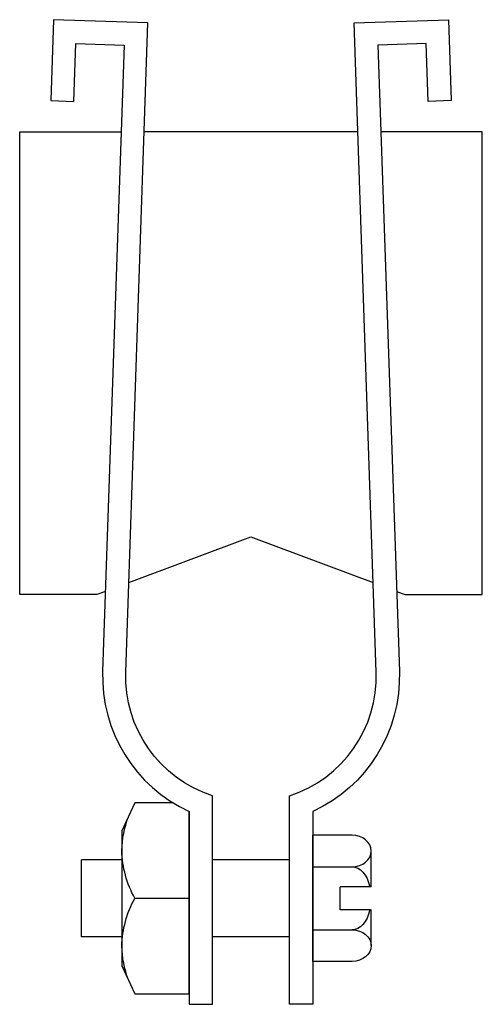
# Model space of a CAD drawing. Extents: x 47 to 168, y 11 to 268.
import ezdxf

# ---------------------------------------------------------------- set-up
doc = ezdxf.new("R2010")
doc.units = 0
doc.header["$MEASUREMENT"] = 0
doc.layers.get('0').update_dxf_attribs({"linetype": 'CONTINUOUS'})

msp = doc.modelspace()

# ---------------------------------------------------------------- linework, layer by layer
at = {"color": 7}
for p, q in [((135.88, 239.1), (80.02, 239.1)), ((124.08, 22.18), (124.08, 55.17)), ((134.37, 55.17), (124.08, 55.17)), ((139.41, 41.7), (139.41, 51.05)), ((63.58, 28.59), (63.58, 48.76)), ((74.17, 48.76), (63.58, 48.76)), ((118.03, 48.76), (97.87, 48.76)), ((124.08, 46.92), (134.37, 46.92)), ((131.26, 35.65), (131.26, 41.7)), ((139.41, 41.7), (131.26, 41.7)), ((139.41, 35.65), (131.26, 35.65)), ((139.41, 26.3), (139.41, 35.65)), ((74.17, 28.59), (63.58, 28.59)), ((118.03, 28.59), (97.87, 28.59)), ((124.08, 30.43), (134.37, 30.43)), ((134.37, 22.18), (124.08, 22.18))]:
    msp.add_line(p, q, dxfattribs=at)
for points in [[(69.87, 118.95), (67.62, 118.1), (47.45, 118.1), (47.45, 239.1), (73.97, 239.1)], [(146.03, 118.95), (148.28, 118.1), (168.45, 118.1), (168.45, 239.1), (141.93, 239.1)], [(76, 121.24), (107.95, 133.23), (139.9, 121.24)], [(87.55, 63.64), (77.58, 63.64), (74.17, 56.32), (74.17, 21.03), (77.58, 13.71), (91.82, 13.71), (91.82, 61.36)]]:
    msp.add_lwpolyline(points, dxfattribs=at)
for points, knots in [([(80.99, 267.61), (80.99, 267.61), (75.2, 97.79), (75.2, 97.79), (74.7, 83.17), (83.95, 69.99), (97.87, 65.49), (97.87, 65.49), (97.87, 10.95), (97.87, 10.95), (97.87, 10.95), (91.82, 10.95), (91.82, 10.95), (91.82, 10.95), (91.82, 61.36), (91.82, 61.36), (77.56, 67.88), (68.62, 82.33), (69.15, 98), (69.15, 98), (74.74, 261.77), (74.74, 261.77), (74.74, 261.77), (62.14, 262.2), (62.14, 262.2), (62.14, 262.2), (61.63, 247.08), (61.63, 247.08), (61.63, 247.08), (55.58, 247.29), (55.58, 247.29), (55.58, 247.29), (56.3, 268.45), (56.3, 268.45), (56.3, 268.45), (80.99, 267.61), (80.99, 267.61)], [0, 0, 0, 0, 1, 1, 1, 2, 2, 2, 3, 3, 3, 4, 4, 4, 5, 5, 5, 6, 6, 6, 7, 7, 7, 8, 8, 8, 9, 9, 9, 10, 10, 10, 11, 11, 11, 12, 12, 12, 12]), ([(134.91, 267.61), (134.91, 267.61), (140.7, 97.79), (140.7, 97.79), (141.2, 83.17), (131.95, 69.99), (118.03, 65.49), (118.03, 65.49), (118.03, 10.95), (118.03, 10.95), (118.03, 10.95), (124.08, 10.95), (124.08, 10.95), (124.08, 10.95), (124.08, 61.36), (124.08, 61.36), (138.34, 67.88), (147.28, 82.33), (146.75, 98), (146.75, 98), (141.16, 261.77), (141.16, 261.77), (141.16, 261.77), (153.76, 262.2), (153.76, 262.2), (153.76, 262.2), (154.27, 247.08), (154.27, 247.08), (154.27, 247.08), (160.32, 247.29), (160.32, 247.29), (160.32, 247.29), (159.6, 268.45), (159.6, 268.45), (159.6, 268.45), (134.91, 267.61), (134.91, 267.61)], [0, 0, 0, 0, 1, 1, 1, 2, 2, 2, 3, 3, 3, 4, 4, 4, 5, 5, 5, 6, 6, 6, 7, 7, 7, 8, 8, 8, 9, 9, 9, 10, 10, 10, 11, 11, 11, 12, 12, 12, 12]), ([(77.58, 38.68), (75.44, 42.49), (74.27, 46.78), (74.17, 51.16), (74.24, 54.18), (74.81, 57.16), (75.88, 59.98)], [0, 0, 0, 0, 1, 1, 1, 2, 2, 2, 2]), ([(134.37, 46.92), (137.15, 46.92), (139.41, 48.77), (139.41, 51.05), (139.41, 53.33), (137.15, 55.17), (134.37, 55.17)], [0, 0, 0, 0, 1, 1, 1, 2, 2, 2, 2]), ([(75.88, 17.37), (74.81, 20.19), (74.24, 23.18), (74.17, 26.19), (74.27, 30.57), (75.44, 34.86), (77.58, 38.68), (77.58, 38.68), (91.82, 38.68), (91.82, 38.68)], [0, 0, 0, 0, 1, 1, 1, 2, 2, 2, 3, 3, 3, 3]), ([(134.37, 30.43), (137.15, 30.43), (139.41, 28.58), (139.41, 26.3), (139.41, 24.03), (137.15, 22.18), (134.37, 22.18)], [0, 0, 0, 0, 1, 1, 1, 2, 2, 2, 2])]:
    msp.add_open_spline(points, degree=3, knots=knots, dxfattribs=at)
for points in [[(134.37, 46.92), (136.44, 46.92), (138.3, 44.85), (139.06, 41.7)], [(139.06, 35.65), (138.3, 32.5), (136.44, 30.43), (134.37, 30.43)]]:
    msp.add_open_spline(points, degree=3, dxfattribs=at)

doc.saveas('drawing.dxf')
